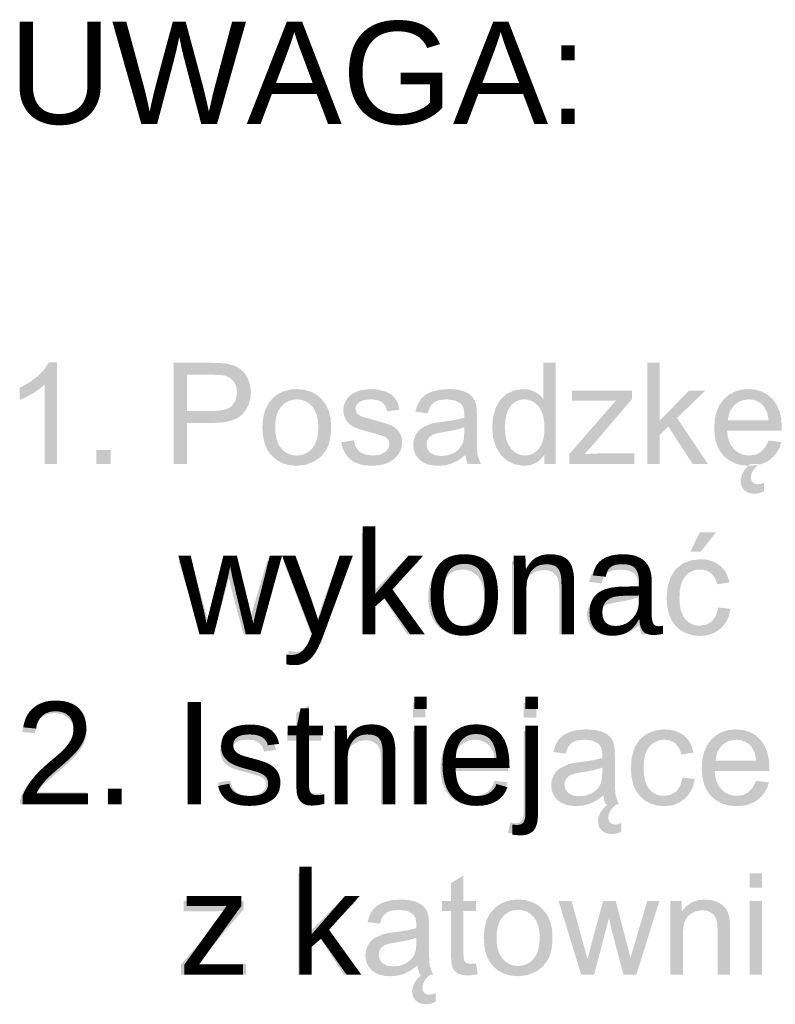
# Model space of a CAD drawing. Header units: millimetres. Extents: x 116 to 15750, y -6945 to 9999.
# Tile 35 of 150: x 5352 to 5526, y -3354 to -3127. Entities that reach past the tile are written whole.
import ezdxf

# ---------------------------------------------------------------- set-up
doc = ezdxf.new("R2010")
doc.units = ezdxf.units.MM
doc.layers.get('0').update_dxf_attribs({"color": 252})
doc.styles.get("Standard").update_dxf_attribs({"font": 'simplex.shx'})

msp = doc.modelspace()

# ---------------------------------------------------------------- hatches: boundary and pattern name
h = msp.add_hatch(color=7)
h.dxf.hatch_style = 2
h.paths.add_polyline_path([(5360.83, -3229.79), (5357.96, -3229.79), (5357.96, -3211.52), (5356.76, -3212.51), (5355.24, -3213.5), (5353.65, -3214.36), (5352.23, -3214.98), (5352.23, -3212.2), (5354.48, -3210.96), (5356.43, -3209.47), (5357.97, -3207.88), (5358.98, -3206.34), (5360.83, -3206.34)])
h = msp.add_hatch(color=7)
h.paths.add_polyline_path([(5387.72, -3229.79), (5387.72, -3206.44), (5396.53, -3206.44), (5398.58, -3206.5), (5400.08, -3206.66), (5401.66, -3207.08), (5402.96, -3207.76), (5404.01, -3208.72), (5404.83, -3210.01), (5405.37, -3211.53), (5405.55, -3213.2), (5405.43, -3214.63), (5405.07, -3215.95), (5404.48, -3217.15), (5403.65, -3218.24), (5402.51, -3219.14), (5400.99, -3219.78), (5399.09, -3220.17), (5396.8, -3220.3), (5390.81, -3220.3), (5390.81, -3229.79)])
h.paths.add_polyline_path([(5390.81, -3217.54), (5396.85, -3217.54), (5398.24, -3217.47), (5399.41, -3217.26), (5400.37, -3216.92), (5401.1, -3216.43), (5402.05, -3215.09), (5402.36, -3213.29), (5402.18, -3211.93), (5401.62, -3210.78), (5400.76, -3209.92), (5399.67, -3209.4), (5398.56, -3209.25), (5396.78, -3209.2), (5390.81, -3209.2)])
h = msp.add_hatch(color=7)
h.paths.add_polyline_path([(5473.2, -3229.79), (5473.2, -3227.66), (5472.3, -3228.76), (5471.21, -3229.55), (5469.94, -3230.02), (5468.47, -3230.17), (5466.53, -3229.89), (5464.75, -3229.06), (5463.25, -3227.73), (5462.12, -3225.95), (5461.42, -3223.8), (5461.19, -3221.35), (5461.4, -3218.94), (5462.04, -3216.76), (5463.09, -3214.93), (5464.57, -3213.59), (5466.35, -3212.77), (5468.34, -3212.49), (5469.79, -3212.66), (5471.07, -3213.14), (5472.15, -3213.88), (5473.01, -3214.82), (5473.01, -3206.44), (5475.86, -3206.44), (5475.86, -3229.79)])
h.paths.add_polyline_path([(5464.14, -3221.35), (5464.22, -3222.87), (5464.48, -3224.19), (5464.91, -3225.3), (5465.5, -3226.21), (5466.22, -3226.91), (5467, -3227.42), (5467.84, -3227.72), (5468.74, -3227.82), (5469.65, -3227.72), (5470.48, -3227.43), (5471.24, -3226.95), (5471.94, -3226.28), (5472.51, -3225.41), (5472.92, -3224.34), (5473.17, -3223.07), (5473.25, -3221.59), (5473.17, -3219.97), (5472.92, -3218.58), (5472.5, -3217.42), (5471.91, -3216.49), (5471.2, -3215.78), (5470.42, -3215.27), (5469.55, -3214.97), (5468.61, -3214.86), (5467.7, -3214.96), (5466.86, -3215.26), (5466.1, -3215.74), (5465.42, -3216.43), (5464.86, -3217.32), (5464.46, -3218.44), (5464.22, -3219.78)])
h = msp.add_hatch(color=7)
h.dxf.hatch_style = 2
h.paths.add_polyline_path([(5496.94, -3229.79), (5496.94, -3206.44), (5499.8, -3206.44), (5499.8, -3219.76), (5506.59, -3212.88), (5510.3, -3212.88), (5503.83, -3219.15), (5510.95, -3229.79), (5507.42, -3229.79), (5501.83, -3221.14), (5499.8, -3223.09), (5499.8, -3229.79)])
h = msp.add_hatch(color=7)
h.paths.add_polyline_path([(5408.2, -3221.33), (5408.36, -3219.14), (5408.85, -3217.25), (5409.67, -3215.66), (5410.82, -3214.37), (5411.96, -3213.55), (5413.23, -3212.96), (5414.63, -3212.61), (5416.14, -3212.49), (5417.8, -3212.64), (5419.3, -3213.07), (5420.65, -3213.78), (5421.83, -3214.78), (5422.81, -3216.03), (5423.5, -3217.5), (5423.91, -3219.19), (5424.05, -3221.09), (5423.99, -3222.64), (5423.81, -3224.01), (5423.5, -3225.21), (5423.07, -3226.24), (5421.87, -3227.9), (5420.22, -3229.14), (5418.26, -3229.92), (5416.14, -3230.17), (5414.44, -3230.03), (5412.92, -3229.61), (5411.57, -3228.9), (5410.39, -3227.9), (5409.43, -3226.64), (5408.75, -3225.12), (5408.34, -3223.35)])
h.paths.add_polyline_path([(5411.15, -3221.33), (5411.23, -3222.86), (5411.5, -3224.18), (5411.94, -3225.29), (5412.56, -3226.2), (5413.32, -3226.91), (5414.17, -3227.41), (5415.11, -3227.72), (5416.14, -3227.82), (5417.16, -3227.72), (5418.09, -3227.41), (5418.93, -3226.9), (5419.69, -3226.19), (5420.31, -3225.27), (5420.75, -3224.14), (5421.02, -3222.8), (5421.11, -3221.24), (5421.02, -3219.77), (5420.75, -3218.48), (5420.3, -3217.39), (5419.68, -3216.48), (5418.92, -3215.78), (5418.08, -3215.27), (5417.15, -3214.97), (5416.14, -3214.86), (5415.11, -3214.97), (5414.17, -3215.27), (5413.32, -3215.77), (5412.56, -3216.48), (5411.94, -3217.39), (5411.5, -3218.5), (5411.23, -3219.81)])
h = msp.add_hatch(color=7)
h.dxf.hatch_style = 2
h.paths.add_polyline_path([(5426.39, -3224.75), (5429.22, -3224.3), (5429.67, -3225.8), (5430.55, -3226.91), (5431.86, -3227.59), (5433.6, -3227.82), (5435.32, -3227.62), (5436.53, -3227.02), (5437.25, -3226.14), (5437.49, -3225.13), (5437.28, -3224.26), (5436.65, -3223.6), (5436.24, -3223.4), (5435.62, -3223.17), (5434.77, -3222.91), (5433.71, -3222.62), (5432.26, -3222.24), (5431.04, -3221.88), (5430.07, -3221.55), (5429.34, -3221.25), (5428.27, -3220.56), (5427.49, -3219.64), (5427.02, -3218.56), (5426.86, -3217.37), (5426.99, -3216.28), (5427.38, -3215.27), (5427.99, -3214.39), (5428.8, -3213.67), (5429.58, -3213.22), (5430.62, -3212.84), (5433.09, -3212.49), (5434.96, -3212.64), (5436.59, -3213.07), (5437.9, -3213.74), (5438.81, -3214.62), (5439.42, -3215.77), (5439.8, -3217.24), (5437, -3217.62), (5436.62, -3216.46), (5435.89, -3215.59), (5434.78, -3215.04), (5433.3, -3214.85), (5431.61, -3215.02), (5430.48, -3215.51), (5429.85, -3216.22), (5429.64, -3217.03), (5429.99, -3218.04), (5430.43, -3218.46), (5431.09, -3218.8), (5431.41, -3218.91), (5431.93, -3219.07), (5432.67, -3219.28), (5433.62, -3219.54), (5435.02, -3219.93), (5436.2, -3220.28), (5437.15, -3220.59), (5437.87, -3220.86), (5438.94, -3221.5), (5439.75, -3222.37), (5440.27, -3223.48), (5440.44, -3224.82), (5440.23, -3226.22), (5439.6, -3227.53), (5438.58, -3228.65), (5437.19, -3229.49), (5435.51, -3230), (5433.62, -3230.17), (5432.07, -3230.09), (5430.72, -3229.83), (5429.56, -3229.41), (5428.59, -3228.81), (5427.81, -3228.04), (5427.18, -3227.11), (5426.7, -3226.01)])
h = msp.add_hatch(color=7)
h.paths.add_polyline_path([(5455, -3227.7), (5453.44, -3228.86), (5451.93, -3229.62), (5450.4, -3230.04), (5448.77, -3230.17), (5447.46, -3230.09), (5446.3, -3229.83), (5445.31, -3229.41), (5444.48, -3228.81), (5443.83, -3228.09), (5443.36, -3227.26), (5443.08, -3226.35), (5442.99, -3225.33), (5443.13, -3224.15), (5443.55, -3223.07), (5444.2, -3222.14), (5445.03, -3221.41), (5447.1, -3220.47), (5448.16, -3220.26), (5449.65, -3220.05), (5451.27, -3219.83), (5452.66, -3219.59), (5453.83, -3219.33), (5454.76, -3219.05), (5454.77, -3218.58), (5454.78, -3218.31), (5454.57, -3216.82), (5453.97, -3215.84), (5452.6, -3215.11), (5450.7, -3214.86), (5448.94, -3215.04), (5447.71, -3215.58), (5446.87, -3216.56), (5446.29, -3218.09), (5443.49, -3217.7), (5443.99, -3216.08), (5444.74, -3214.8), (5445.81, -3213.82), (5447.27, -3213.09), (5449.06, -3212.65), (5451.12, -3212.49), (5453.08, -3212.62), (5454.63, -3213), (5455.81, -3213.58), (5456.62, -3214.29), (5457.16, -3215.16), (5457.52, -3216.24), (5457.63, -3217.27), (5457.66, -3218.88), (5457.66, -3222.71), (5457.67, -3224.52), (5457.71, -3225.97), (5457.76, -3227.05), (5457.84, -3227.77), (5458.57, -3229.79), (5455.57, -3229.79), (5455.2, -3228.83)])
h.paths.add_polyline_path([(5454.76, -3221.3), (5452.81, -3221.89), (5450.08, -3222.39), (5448.57, -3222.66), (5447.57, -3222.96), (5446.93, -3223.35), (5446.44, -3223.89), (5446.14, -3224.54), (5446.05, -3225.26), (5446.26, -3226.31), (5446.91, -3227.17), (5447.98, -3227.74), (5449.46, -3227.93), (5451.02, -3227.75), (5452.4, -3227.21), (5453.52, -3226.35), (5454.3, -3225.22), (5454.65, -3224.02), (5454.76, -3222.35)])
h = msp.add_hatch(color=7)
h.dxf.hatch_style = 2
h.paths.add_polyline_path([(5478.98, -3229.79), (5478.98, -3227.47), (5489.75, -3215.11), (5488.02, -3215.18), (5486.52, -3215.2), (5479.62, -3215.2), (5479.62, -3212.88), (5493.45, -3212.88), (5493.45, -3214.77), (5484.29, -3225.51), (5482.52, -3227.47), (5486.13, -3227.32), (5493.95, -3227.32), (5493.95, -3229.79)])
h = msp.add_hatch(color=7)
h.paths.add_polyline_path([(5524.92, -3224.34), (5527.89, -3224.71), (5527.46, -3225.94), (5526.89, -3227.02), (5526.16, -3227.95), (5525.29, -3228.74), (5524.27, -3229.37), (5523.13, -3229.82), (5521.85, -3230.09), (5520.45, -3230.17), (5518.69, -3230.03), (5517.12, -3229.6), (5515.75, -3228.89), (5514.56, -3227.89), (5513.61, -3226.63), (5512.93, -3225.14), (5512.52, -3223.43), (5512.39, -3221.48), (5512.52, -3219.47), (5512.94, -3217.69), (5513.62, -3216.15), (5514.58, -3214.85), (5515.77, -3213.82), (5517.11, -3213.09), (5518.62, -3212.64), (5520.29, -3212.49), (5521.91, -3212.64), (5523.37, -3213.07), (5524.68, -3213.79), (5525.83, -3214.8), (5526.77, -3216.08), (5527.45, -3217.58), (5527.85, -3219.33), (5527.98, -3221.3), (5527.97, -3222.07), (5515.35, -3222.07), (5515.51, -3223.38), (5515.83, -3224.53), (5516.3, -3225.52), (5516.93, -3226.34), (5517.68, -3226.98), (5518.52, -3227.45), (5519.45, -3227.72), (5520.47, -3227.82), (5521.93, -3227.61), (5523.16, -3226.99), (5524.16, -3225.92)])
h.paths.add_polyline_path([(5515.51, -3219.71), (5524.96, -3219.71), (5524.59, -3217.84), (5523.88, -3216.51), (5523.14, -3215.78), (5522.3, -3215.27), (5521.36, -3214.96), (5520.32, -3214.85), (5518.5, -3215.18), (5517, -3216.18), (5515.95, -3217.72)])
h.paths.add_polyline_path([(5522.78, -3229.79), (5521.98, -3230.42), (5521.37, -3231.17), (5521, -3232), (5520.87, -3232.84), (5520.96, -3233.45), (5521.24, -3233.97), (5521.72, -3234.32), (5522.44, -3234.43), (5523.18, -3234.33), (5523.88, -3234.05), (5523.88, -3236.08), (5522.76, -3236.5), (5521.72, -3236.65), (5520.3, -3236.41), (5519.28, -3235.77), (5518.68, -3234.84), (5518.48, -3233.72), (5518.63, -3232.69), (5519.05, -3231.66), (5519.75, -3230.68), (5520.68, -3229.79)])
h = msp.add_hatch(color=7)
h.dxf.hatch_style = 2
h.paths.add_polyline_path([(5369.9, -3229.79), (5369.9, -3226.53), (5373.17, -3226.53), (5373.17, -3229.79)])
h = msp.add_hatch(color=7)
h.dxf.hatch_style = 2
h.paths.add_polyline_path([(5431.1, -3269.01), (5431.1, -3245.65), (5433.96, -3245.65), (5433.96, -3258.97), (5440.75, -3252.09), (5444.46, -3252.09), (5437.99, -3258.36), (5445.11, -3269.01), (5441.58, -3269.01), (5435.99, -3260.36), (5433.96, -3262.3), (5433.96, -3269.01)])
h = msp.add_hatch(color=7)
h.paths.add_polyline_path([(5513.34, -3262.81), (5516.16, -3263.17), (5515.84, -3264.56), (5515.34, -3265.78), (5514.66, -3266.84), (5513.8, -3267.74), (5512.79, -3268.46), (5511.68, -3268.97), (5510.45, -3269.28), (5509.12, -3269.39), (5507.47, -3269.24), (5505.99, -3268.82), (5504.67, -3268.11), (5503.53, -3267.12), (5502.61, -3265.86), (5501.95, -3264.36), (5501.56, -3262.61), (5501.43, -3260.61), (5501.66, -3258.04), (5502.34, -3255.82), (5503.48, -3254.02), (5505.1, -3252.74), (5507.03, -3251.97), (5509.14, -3251.71), (5510.45, -3251.79), (5511.64, -3252.06), (5512.7, -3252.49), (5513.64, -3253.1), (5514.44, -3253.87), (5515.08, -3254.79), (5515.56, -3255.85), (5515.89, -3257.06), (5513.1, -3257.49), (5512.55, -3256), (5511.69, -3254.93), (5510.58, -3254.28), (5509.25, -3254.07), (5508.22, -3254.16), (5507.28, -3254.45), (5506.45, -3254.94), (5505.73, -3255.62), (5505.13, -3256.51), (5504.71, -3257.62), (5504.46, -3258.96), (5504.38, -3260.53), (5504.46, -3262.12), (5504.7, -3263.48), (5505.11, -3264.6), (5505.68, -3265.49), (5506.38, -3266.16), (5507.18, -3266.64), (5508.09, -3266.93), (5509.09, -3267.03), (5510.64, -3266.77), (5511.91, -3266), (5512.83, -3264.68)])
h.paths.add_polyline_path([(5506.91, -3249.99), (5509.04, -3245.52), (5512.79, -3245.52), (5509.29, -3249.99)])
h = msp.add_hatch(color=7)
h.dxf.hatch_style = 2
h.paths.add_polyline_path([(5394.05, -3269.01), (5388.88, -3252.09), (5391.84, -3252.09), (5394.53, -3261.85), (5395.54, -3265.49), (5395.61, -3265.17), (5395.79, -3264.48), (5396.05, -3263.42), (5396.41, -3262), (5399.11, -3252.09), (5402.05, -3252.09), (5404.58, -3261.9), (5405.43, -3265.13), (5406.4, -3261.87), (5409.3, -3252.09), (5412.09, -3252.09), (5406.8, -3269.01), (5403.82, -3269.01), (5401.13, -3258.87), (5400.47, -3255.99), (5397.05, -3269.01)])
h = msp.add_hatch(color=7)
h.dxf.hatch_style = 2
h.paths.add_polyline_path([(5414.52, -3275.52), (5414.2, -3272.83), (5415.85, -3273.08), (5416.71, -3273), (5417.37, -3272.76), (5418.32, -3271.87), (5418.67, -3271.12), (5419.19, -3269.74), (5419.45, -3269.04), (5413.03, -3252.09), (5416.12, -3252.09), (5419.64, -3261.89), (5420.86, -3265.8), (5422.04, -3261.95), (5425.66, -3252.09), (5428.53, -3252.09), (5422.09, -3269.29), (5421.6, -3270.58), (5421.17, -3271.65), (5420.8, -3272.5), (5420.48, -3273.13), (5419.66, -3274.36), (5418.73, -3275.21), (5417.65, -3275.71), (5416.37, -3275.87)])
h = msp.add_hatch(color=7)
h.paths.add_polyline_path([(5446.43, -3260.55), (5446.6, -3258.35), (5447.09, -3256.46), (5447.9, -3254.87), (5449.05, -3253.58), (5450.2, -3252.76), (5451.47, -3252.18), (5452.86, -3251.82), (5454.37, -3251.71), (5456.03, -3251.85), (5457.54, -3252.28), (5458.88, -3252.99), (5460.07, -3253.99), (5461.04, -3255.24), (5461.73, -3256.71), (5462.15, -3258.4), (5462.29, -3260.31), (5462.23, -3261.85), (5462.04, -3263.23), (5461.74, -3264.42), (5461.31, -3265.45), (5460.1, -3267.11), (5458.46, -3268.36), (5456.5, -3269.13), (5454.37, -3269.39), (5452.68, -3269.24), (5451.15, -3268.82), (5449.8, -3268.11), (5448.63, -3267.11), (5447.67, -3265.85), (5446.98, -3264.33), (5446.57, -3262.56)])
h.paths.add_polyline_path([(5449.38, -3260.55), (5449.47, -3262.07), (5449.73, -3263.39), (5450.18, -3264.51), (5450.8, -3265.41), (5451.55, -3266.12), (5452.4, -3266.62), (5453.34, -3266.93), (5454.37, -3267.03), (5455.39, -3266.93), (5456.33, -3266.62), (5457.17, -3266.12), (5457.92, -3265.4), (5458.54, -3264.49), (5458.99, -3263.35), (5459.25, -3262.01), (5459.34, -3260.45), (5459.25, -3258.98), (5458.98, -3257.7), (5458.54, -3256.6), (5457.91, -3255.7), (5457.16, -3254.99), (5456.32, -3254.48), (5455.39, -3254.18), (5454.37, -3254.08), (5453.34, -3254.18), (5452.4, -3254.48), (5451.55, -3254.98), (5450.8, -3255.69), (5450.18, -3256.6), (5449.73, -3257.71), (5449.47, -3259.03)])
h = msp.add_hatch(color=7)
h.dxf.hatch_style = 2
h.paths.add_polyline_path([(5465.77, -3269.01), (5465.77, -3252.09), (5468.35, -3252.09), (5468.35, -3254.49), (5469.39, -3253.27), (5470.63, -3252.4), (5472.08, -3251.88), (5473.74, -3251.71), (5475.2, -3251.84), (5476.55, -3252.26), (5477.67, -3252.89), (5478.46, -3253.7), (5479.01, -3254.67), (5479.36, -3255.81), (5479.48, -3256.91), (5479.52, -3258.6), (5479.52, -3269.01), (5476.65, -3269.01), (5476.65, -3258.71), (5476.57, -3257.19), (5476.31, -3256.09), (5475.85, -3255.32), (5475.13, -3254.71), (5474.2, -3254.32), (5473.13, -3254.19), (5471.42, -3254.48), (5469.97, -3255.35), (5469.39, -3256.06), (5468.97, -3257.04), (5468.72, -3258.27), (5468.64, -3259.77), (5468.64, -3269.01)])
h = msp.add_hatch(color=7)
h.paths.add_polyline_path([(5495.08, -3266.92), (5493.51, -3268.08), (5492.01, -3268.83), (5490.48, -3269.25), (5488.85, -3269.39), (5487.53, -3269.3), (5486.38, -3269.05), (5485.39, -3268.62), (5484.56, -3268.03), (5483.9, -3267.3), (5483.44, -3266.47), (5483.16, -3265.56), (5483.06, -3264.55), (5483.2, -3263.36), (5483.63, -3262.28), (5484.28, -3261.35), (5485.11, -3260.63), (5487.17, -3259.68), (5488.23, -3259.47), (5489.72, -3259.26), (5491.34, -3259.04), (5492.74, -3258.8), (5493.9, -3258.55), (5494.84, -3258.27), (5494.85, -3257.79), (5494.85, -3257.52), (5494.65, -3256.03), (5494.04, -3255.05), (5492.68, -3254.32), (5490.78, -3254.08), (5489.02, -3254.26), (5487.79, -3254.79), (5486.95, -3255.77), (5486.36, -3257.3), (5483.56, -3256.92), (5484.06, -3255.29), (5484.82, -3254.01), (5485.89, -3253.03), (5487.35, -3252.31), (5489.14, -3251.86), (5491.19, -3251.71), (5493.15, -3251.84), (5494.71, -3252.22), (5495.88, -3252.79), (5496.7, -3253.5), (5497.24, -3254.37), (5497.59, -3255.45), (5497.7, -3256.48), (5497.74, -3258.09), (5497.74, -3261.92), (5497.75, -3263.74), (5497.78, -3265.18), (5497.84, -3266.26), (5497.92, -3266.98), (5498.65, -3269.01), (5495.65, -3269.01), (5495.28, -3268.04)])
h.paths.add_polyline_path([(5494.84, -3260.51), (5492.88, -3261.1), (5490.15, -3261.6), (5488.64, -3261.87), (5487.65, -3262.17), (5487, -3262.57), (5486.52, -3263.11), (5486.22, -3263.75), (5486.12, -3264.47), (5486.34, -3265.52), (5486.99, -3266.38), (5488.06, -3266.95), (5489.53, -3267.14), (5491.1, -3266.96), (5492.48, -3266.42), (5493.6, -3265.56), (5494.38, -3264.43), (5494.72, -3263.23), (5494.84, -3261.57)])
h = msp.add_hatch(color=7)
h.dxf.hatch_style = 2
h.paths.add_polyline_path([(5367.71, -3305.46), (5367.71, -3308.22), (5352.27, -3308.22), (5352.34, -3307.2), (5352.61, -3306.23), (5353.37, -3304.66), (5354.5, -3303.12), (5356.08, -3301.47), (5358.25, -3299.58), (5359.99, -3298.1), (5361.43, -3296.79), (5362.57, -3295.63), (5363.39, -3294.64), (5364.39, -3292.86), (5364.73, -3291.19), (5364.42, -3289.62), (5363.51, -3288.31), (5362.11, -3287.44), (5360.33, -3287.14), (5358.47, -3287.45), (5357.02, -3288.39), (5356.08, -3289.87), (5355.76, -3291.83), (5352.81, -3291.52), (5353.07, -3289.97), (5353.53, -3288.62), (5354.21, -3287.46), (5355.09, -3286.5), (5356.16, -3285.74), (5357.4, -3285.2), (5358.82, -3284.88), (5360.4, -3284.77), (5361.99, -3284.88), (5363.41, -3285.23), (5364.65, -3285.82), (5365.72, -3286.63), (5366.57, -3287.62), (5367.19, -3288.72), (5367.55, -3289.93), (5367.68, -3291.25), (5367.53, -3292.64), (5367.1, -3294.01), (5366.34, -3295.4), (5365.2, -3296.86), (5364.43, -3297.68), (5363.43, -3298.64), (5362.22, -3299.73), (5360.78, -3300.97), (5359.6, -3301.97), (5358.66, -3302.79), (5357.95, -3303.44), (5357.46, -3303.91), (5356.25, -3305.46)])
h = msp.add_hatch(color=7)
h.dxf.hatch_style = 2
h.paths.add_polyline_path([(5390.86, -3308.22), (5390.86, -3284.86), (5393.95, -3284.86), (5393.95, -3308.22)])
h = msp.add_hatch(color=7)
h.dxf.hatch_style = 2
h.paths.add_polyline_path([(5421.79, -3305.65), (5422.2, -3308.18), (5420.04, -3308.44), (5418.65, -3308.32), (5417.61, -3307.95), (5416.88, -3307.38), (5416.4, -3306.65), (5416.25, -3306.14), (5416.14, -3305.4), (5416.08, -3304.44), (5416.05, -3303.27), (5416.05, -3293.53), (5413.95, -3293.53), (5413.95, -3291.3), (5416.05, -3291.3), (5416.05, -3287.11), (5418.91, -3285.39), (5418.91, -3291.3), (5421.79, -3291.3), (5421.79, -3293.53), (5418.91, -3293.53), (5418.91, -3303.42), (5418.94, -3304.43), (5419.06, -3305), (5419.55, -3305.56), (5420.53, -3305.76)])
h = msp.add_hatch(color=7)
h.paths.add_polyline_path([(5442.94, -3288.16), (5442.94, -3284.86), (5445.81, -3284.86), (5445.81, -3288.16)])
h.paths.add_polyline_path([(5442.94, -3308.22), (5442.94, -3291.3), (5445.81, -3291.3), (5445.81, -3308.22)])
h = msp.add_hatch(color=7)
h.paths.add_polyline_path([(5468.47, -3288.19), (5468.47, -3284.86), (5471.34, -3284.86), (5471.34, -3288.19)])
h.paths.add_polyline_path([(5464.84, -3314.78), (5465.38, -3312.35), (5466.15, -3312.51), (5466.73, -3312.56), (5467.5, -3312.42), (5468.04, -3311.98), (5468.23, -3311.58), (5468.36, -3310.97), (5468.44, -3310.13), (5468.47, -3309.08), (5468.47, -3291.3), (5471.34, -3291.3), (5471.34, -3309.14), (5471.29, -3310.58), (5471.13, -3311.79), (5470.88, -3312.76), (5470.52, -3313.49), (5469.92, -3314.19), (5469.15, -3314.69), (5468.2, -3314.99), (5467.08, -3315.09)])
h = msp.add_hatch(color=7)
h.dxf.hatch_style = 2
h.paths.add_polyline_path([(5397.95, -3303.17), (5400.79, -3302.72), (5401.24, -3304.23), (5402.12, -3305.33), (5403.43, -3306.01), (5405.17, -3306.24), (5406.89, -3306.04), (5408.1, -3305.44), (5408.82, -3304.56), (5409.06, -3303.55), (5408.85, -3302.68), (5408.22, -3302.02), (5407.81, -3301.82), (5407.18, -3301.59), (5406.34, -3301.33), (5405.28, -3301.05), (5403.82, -3300.66), (5402.61, -3300.31), (5401.64, -3299.98), (5400.91, -3299.67), (5399.83, -3298.98), (5399.06, -3298.07), (5398.59, -3296.98), (5398.43, -3295.79), (5398.56, -3294.7), (5398.94, -3293.7), (5399.56, -3292.82), (5400.36, -3292.09), (5401.15, -3291.64), (5402.18, -3291.26), (5404.66, -3290.92), (5406.53, -3291.06), (5408.15, -3291.49), (5409.46, -3292.16), (5410.38, -3293.04), (5410.98, -3294.19), (5411.37, -3295.66), (5408.56, -3296.04), (5408.19, -3294.88), (5407.45, -3294.01), (5406.35, -3293.46), (5404.87, -3293.28), (5403.17, -3293.44), (5402.05, -3293.93), (5401.41, -3294.64), (5401.2, -3295.46), (5401.55, -3296.46), (5402, -3296.88), (5402.65, -3297.23), (5402.97, -3297.33), (5403.5, -3297.49), (5404.24, -3297.7), (5405.19, -3297.96), (5406.59, -3298.35), (5407.77, -3298.7), (5408.71, -3299.01), (5409.43, -3299.29), (5410.5, -3299.92), (5411.32, -3300.79), (5411.83, -3301.9), (5412, -3303.25), (5411.79, -3304.64), (5411.17, -3305.95), (5410.15, -3307.07), (5408.75, -3307.91), (5407.07, -3308.43), (5405.19, -3308.6), (5403.64, -3308.51), (5402.28, -3308.26), (5401.12, -3307.83), (5400.16, -3307.23), (5399.37, -3306.46), (5398.74, -3305.53), (5398.27, -3304.43)])
h = msp.add_hatch(color=7)
h.dxf.hatch_style = 2
h.paths.add_polyline_path([(5424.66, -3308.22), (5424.66, -3291.3), (5427.24, -3291.3), (5427.24, -3293.7), (5428.28, -3292.49), (5429.52, -3291.62), (5430.97, -3291.09), (5432.63, -3290.92), (5434.09, -3291.06), (5435.44, -3291.47), (5436.56, -3292.1), (5437.35, -3292.91), (5437.9, -3293.88), (5438.25, -3295.02), (5438.37, -3296.13), (5438.41, -3297.81), (5438.41, -3308.22), (5435.54, -3308.22), (5435.54, -3297.93), (5435.46, -3296.4), (5435.2, -3295.3), (5434.74, -3294.53), (5434.02, -3293.92), (5433.09, -3293.53), (5432.02, -3293.4), (5430.31, -3293.69), (5428.86, -3294.57), (5428.28, -3295.28), (5427.86, -3296.25), (5427.61, -3297.48), (5427.53, -3298.98), (5427.53, -3308.22)])
h = msp.add_hatch(color=7)
h.paths.add_polyline_path([(5461.8, -3302.77), (5464.76, -3303.14), (5464.34, -3304.36), (5463.76, -3305.44), (5463.04, -3306.38), (5462.16, -3307.16), (5461.15, -3307.79), (5460, -3308.24), (5458.73, -3308.51), (5457.32, -3308.6), (5455.56, -3308.46), (5453.99, -3308.03), (5452.62, -3307.31), (5451.44, -3306.31), (5450.48, -3305.06), (5449.8, -3303.57), (5449.4, -3301.85), (5449.26, -3299.9), (5449.4, -3297.89), (5449.81, -3296.11), (5450.5, -3294.57), (5451.46, -3293.28), (5452.64, -3292.25), (5453.98, -3291.51), (5455.49, -3291.07), (5457.17, -3290.92), (5458.78, -3291.06), (5460.25, -3291.5), (5461.55, -3292.22), (5462.71, -3293.23), (5463.65, -3294.5), (5464.32, -3296.01), (5464.72, -3297.75), (5464.86, -3299.72), (5464.84, -3300.49), (5452.23, -3300.49), (5452.38, -3301.81), (5452.7, -3302.95), (5453.17, -3303.94), (5453.8, -3304.76), (5454.56, -3305.41), (5455.4, -3305.87), (5456.32, -3306.15), (5457.34, -3306.24), (5458.8, -3306.03), (5460.03, -3305.42), (5461.03, -3304.34)])
h.paths.add_polyline_path([(5452.39, -3298.13), (5461.83, -3298.13), (5461.47, -3296.27), (5460.75, -3294.93), (5460.01, -3294.21), (5459.17, -3293.69), (5458.24, -3293.38), (5457.19, -3293.28), (5455.38, -3293.61), (5453.87, -3294.6), (5452.83, -3296.15)])
h = msp.add_hatch(color=7)
h.paths.add_polyline_path([(5486.82, -3306.13), (5485.25, -3307.29), (5483.75, -3308.04), (5482.22, -3308.46), (5480.59, -3308.6), (5479.28, -3308.51), (5478.12, -3308.26), (5477.13, -3307.83), (5476.3, -3307.24), (5475.65, -3306.51), (5475.18, -3305.69), (5474.9, -3304.77), (5474.8, -3303.76), (5474.94, -3302.57), (5475.37, -3301.49), (5476.02, -3300.56), (5476.85, -3299.84), (5478.92, -3298.9), (5479.97, -3298.68), (5481.46, -3298.47), (5483.09, -3298.25), (5484.48, -3298.02), (5485.64, -3297.76), (5486.58, -3297.48), (5486.59, -3297), (5486.6, -3296.73), (5486.39, -3295.24), (5485.78, -3294.26), (5484.42, -3293.53), (5482.52, -3293.29), (5480.76, -3293.47), (5479.53, -3294), (5478.69, -3294.98), (5478.1, -3296.51), (5475.3, -3296.13), (5475.81, -3294.5), (5476.56, -3293.22), (5477.63, -3292.24), (5479.09, -3291.52), (5480.88, -3291.07), (5482.93, -3290.92), (5484.9, -3291.05), (5486.45, -3291.43), (5487.62, -3292), (5488.44, -3292.71), (5488.98, -3293.59), (5489.34, -3294.66), (5489.44, -3295.69), (5489.48, -3297.3), (5489.48, -3301.13), (5489.49, -3302.95), (5489.52, -3304.4), (5489.58, -3305.48), (5489.66, -3306.19), (5490.39, -3308.22), (5487.39, -3308.22), (5487.02, -3307.25)])
h.paths.add_polyline_path([(5486.58, -3299.72), (5484.63, -3300.32), (5481.9, -3300.81), (5480.38, -3301.08), (5479.39, -3301.38), (5478.74, -3301.78), (5478.26, -3302.32), (5477.96, -3302.97), (5477.86, -3303.68), (5478.08, -3304.73), (5478.73, -3305.59), (5479.8, -3306.16), (5481.27, -3306.35), (5482.84, -3306.17), (5484.22, -3305.63), (5485.34, -3304.77), (5486.12, -3303.65), (5486.46, -3302.44), (5486.58, -3300.78)])
h.paths.add_polyline_path([(5489.88, -3308.22), (5489.07, -3308.84), (5488.47, -3309.6), (5488.09, -3310.42), (5487.97, -3311.26), (5488.06, -3311.88), (5488.33, -3312.39), (5488.82, -3312.74), (5489.53, -3312.86), (5490.28, -3312.75), (5490.98, -3312.47), (5490.98, -3314.51), (5489.86, -3314.93), (5488.81, -3315.07), (5487.39, -3314.83), (5486.38, -3314.19), (5485.77, -3313.26), (5485.58, -3312.14), (5485.72, -3311.11), (5486.15, -3310.09), (5486.84, -3309.11), (5487.78, -3308.22)])
h = msp.add_hatch(color=7)
h.dxf.hatch_style = 2
h.paths.add_polyline_path([(5505.09, -3302.02), (5507.9, -3302.39), (5507.58, -3303.77), (5507.08, -3304.99), (5506.4, -3306.05), (5505.54, -3306.95), (5504.53, -3307.67), (5503.42, -3308.19), (5502.19, -3308.5), (5500.86, -3308.6), (5499.21, -3308.46), (5497.73, -3308.03), (5496.42, -3307.32), (5495.28, -3306.33), (5494.35, -3305.07), (5493.7, -3303.57), (5493.3, -3301.82), (5493.17, -3299.82), (5493.4, -3297.25), (5494.08, -3295.03), (5495.22, -3293.23), (5496.84, -3291.95), (5498.78, -3291.18), (5500.88, -3290.92), (5502.19, -3291.01), (5503.38, -3291.27), (5504.45, -3291.7), (5505.38, -3292.31), (5506.18, -3293.08), (5506.82, -3294), (5507.31, -3295.06), (5507.63, -3296.27), (5504.85, -3296.7), (5504.29, -3295.21), (5503.43, -3294.14), (5502.32, -3293.49), (5500.99, -3293.28), (5499.96, -3293.37), (5499.03, -3293.67), (5498.2, -3294.15), (5497.47, -3294.83), (5496.88, -3295.72), (5496.45, -3296.83), (5496.2, -3298.17), (5496.12, -3299.74), (5496.2, -3301.33), (5496.44, -3302.69), (5496.85, -3303.81), (5497.42, -3304.7), (5498.12, -3305.37), (5498.93, -3305.86), (5499.83, -3306.14), (5500.83, -3306.24), (5502.38, -3305.98), (5503.65, -3305.21), (5504.57, -3303.89)])
h = msp.add_hatch(color=7)
h.paths.add_polyline_path([(5522.05, -3302.77), (5525.01, -3303.14), (5524.59, -3304.36), (5524.01, -3305.44), (5523.29, -3306.38), (5522.41, -3307.16), (5521.4, -3307.79), (5520.25, -3308.24), (5518.98, -3308.51), (5517.57, -3308.6), (5515.81, -3308.46), (5514.25, -3308.03), (5512.87, -3307.31), (5511.69, -3306.31), (5510.73, -3305.06), (5510.06, -3303.57), (5509.65, -3301.85), (5509.51, -3299.9), (5509.65, -3297.89), (5510.06, -3296.11), (5510.75, -3294.57), (5511.71, -3293.28), (5512.89, -3292.25), (5514.24, -3291.51), (5515.74, -3291.07), (5517.42, -3290.92), (5519.04, -3291.06), (5520.5, -3291.5), (5521.81, -3292.22), (5522.96, -3293.23), (5523.9, -3294.5), (5524.57, -3296.01), (5524.97, -3297.75), (5525.11, -3299.72), (5525.09, -3300.49), (5512.48, -3300.49), (5512.63, -3301.81), (5512.95, -3302.95), (5513.42, -3303.94), (5514.06, -3304.76), (5514.81, -3305.41), (5515.65, -3305.87), (5516.58, -3306.15), (5517.59, -3306.24), (5519.05, -3306.03), (5520.29, -3305.42), (5521.28, -3304.34)])
h.paths.add_polyline_path([(5512.64, -3298.13), (5522.08, -3298.13), (5521.72, -3296.27), (5521, -3294.93), (5520.26, -3294.21), (5519.43, -3293.69), (5518.49, -3293.38), (5517.45, -3293.28), (5515.63, -3293.61), (5514.12, -3294.6), (5513.08, -3296.15)])
h = msp.add_hatch(color=7)
h.dxf.hatch_style = 2
h.paths.add_polyline_path([(5372.51, -3308.22), (5372.51, -3304.95), (5375.78, -3304.95), (5375.78, -3308.22)])
h = msp.add_hatch(color=7)
h.dxf.hatch_style = 2
h.paths.add_polyline_path([(5416.51, -3347.43), (5416.51, -3324.07), (5419.38, -3324.07), (5419.38, -3337.39), (5426.16, -3330.51), (5429.88, -3330.51), (5423.4, -3336.79), (5430.53, -3347.43), (5426.99, -3347.43), (5421.4, -3338.78), (5419.38, -3340.72), (5419.38, -3347.43)])
h = msp.add_hatch(color=7)
h.paths.add_polyline_path([(5520.59, -3327.37), (5520.59, -3324.07), (5523.45, -3324.07), (5523.45, -3327.37)])
h.paths.add_polyline_path([(5520.59, -3347.43), (5520.59, -3330.51), (5523.45, -3330.51), (5523.45, -3347.43)])
h = msp.add_hatch(color=7)
h.dxf.hatch_style = 2
h.paths.add_polyline_path([(5457.45, -3344.86), (5457.86, -3347.4), (5455.69, -3347.65), (5454.3, -3347.53), (5453.27, -3347.16), (5452.54, -3346.59), (5452.06, -3345.86), (5451.9, -3345.35), (5451.8, -3344.61), (5451.73, -3343.66), (5451.71, -3342.48), (5451.71, -3332.74), (5449.6, -3332.74), (5449.6, -3330.51), (5451.71, -3330.51), (5451.71, -3326.32), (5454.56, -3324.6), (5454.56, -3330.51), (5457.45, -3330.51), (5457.45, -3332.74), (5454.56, -3332.74), (5454.56, -3342.63), (5454.6, -3343.64), (5454.71, -3344.21), (5455.21, -3344.77), (5456.19, -3344.98)])
h = msp.add_hatch(color=7)
h.dxf.hatch_style = 2
h.paths.add_polyline_path([(5389.42, -3347.43), (5389.42, -3345.1), (5400.19, -3332.74), (5398.46, -3332.81), (5396.96, -3332.84), (5390.06, -3332.84), (5390.06, -3330.51), (5403.88, -3330.51), (5403.88, -3332.4), (5394.73, -3343.14), (5392.96, -3345.1), (5396.57, -3344.96), (5404.39, -3344.96), (5404.39, -3347.43)])
h = msp.add_hatch(color=7)
h.paths.add_polyline_path([(5443.96, -3345.34), (5442.39, -3346.5), (5440.89, -3347.26), (5439.36, -3347.67), (5437.73, -3347.81), (5436.42, -3347.73), (5435.26, -3347.47), (5434.27, -3347.04), (5433.44, -3346.45), (5432.78, -3345.72), (5432.32, -3344.9), (5432.04, -3343.98), (5431.94, -3342.97), (5432.08, -3341.78), (5432.51, -3340.7), (5433.16, -3339.77), (5433.99, -3339.05), (5436.06, -3338.11), (5437.11, -3337.89), (5438.6, -3337.68), (5440.23, -3337.47), (5441.62, -3337.23), (5442.78, -3336.97), (5443.72, -3336.69), (5443.73, -3336.21), (5443.74, -3335.95), (5443.53, -3334.45), (5442.92, -3333.47), (5441.56, -3332.74), (5439.66, -3332.5), (5437.9, -3332.68), (5436.67, -3333.21), (5435.83, -3334.19), (5435.24, -3335.72), (5432.44, -3335.34), (5432.95, -3333.71), (5433.7, -3332.43), (5434.77, -3331.45), (5436.23, -3330.73), (5438.02, -3330.28), (5440.07, -3330.13), (5442.03, -3330.26), (5443.59, -3330.64), (5444.76, -3331.22), (5445.58, -3331.92), (5446.12, -3332.8), (5446.48, -3333.87), (5446.58, -3334.9), (5446.62, -3336.52), (5446.62, -3340.34), (5446.63, -3342.16), (5446.66, -3343.61), (5446.72, -3344.69), (5446.8, -3345.4), (5447.53, -3347.43), (5444.53, -3347.43), (5444.16, -3346.46)])
h.paths.add_polyline_path([(5443.72, -3338.94), (5441.77, -3339.53), (5439.04, -3340.02), (5437.52, -3340.29), (5436.53, -3340.59), (5435.88, -3340.99), (5435.4, -3341.53), (5435.1, -3342.18), (5435, -3342.89), (5435.22, -3343.94), (5435.87, -3344.8), (5436.94, -3345.37), (5438.41, -3345.56), (5439.98, -3345.38), (5441.36, -3344.84), (5442.48, -3343.98), (5443.26, -3342.86), (5443.6, -3341.66), (5443.72, -3339.99)])
h.paths.add_polyline_path([(5447.02, -3347.43), (5446.21, -3348.05), (5445.61, -3348.81), (5445.23, -3349.63), (5445.11, -3350.47), (5445.2, -3351.09), (5445.47, -3351.6), (5445.96, -3351.95), (5446.67, -3352.07), (5447.42, -3351.96), (5448.12, -3351.68), (5448.12, -3353.72), (5447, -3354.14), (5445.95, -3354.28), (5444.53, -3354.05), (5443.52, -3353.41), (5442.91, -3352.48), (5442.72, -3351.35), (5442.86, -3350.33), (5443.29, -3349.3), (5443.98, -3348.32), (5444.92, -3347.43)])
h = msp.add_hatch(color=7)
h.paths.add_polyline_path([(5459.25, -3338.97), (5459.41, -3336.77), (5459.9, -3334.88), (5460.72, -3333.29), (5461.86, -3332.01), (5463.01, -3331.19), (5464.28, -3330.6), (5465.67, -3330.25), (5467.19, -3330.13), (5468.85, -3330.27), (5470.35, -3330.7), (5471.69, -3331.42), (5472.88, -3332.42), (5473.85, -3333.67), (5474.55, -3335.14), (5474.96, -3336.83), (5475.1, -3338.73), (5475.04, -3340.28), (5474.85, -3341.65), (5474.55, -3342.85), (5474.12, -3343.87), (5472.92, -3345.54), (5471.27, -3346.78), (5469.31, -3347.55), (5467.19, -3347.81), (5465.49, -3347.67), (5463.97, -3347.24), (5462.62, -3346.53), (5461.44, -3345.54), (5460.48, -3344.27), (5459.79, -3342.76), (5459.38, -3340.99)])
h.paths.add_polyline_path([(5462.19, -3338.97), (5462.28, -3340.49), (5462.55, -3341.81), (5462.99, -3342.93), (5463.61, -3343.84), (5464.37, -3344.54), (5465.22, -3345.05), (5466.15, -3345.35), (5467.19, -3345.45), (5468.21, -3345.35), (5469.14, -3345.05), (5469.98, -3344.54), (5470.74, -3343.83), (5471.36, -3342.91), (5471.8, -3341.78), (5472.06, -3340.43), (5472.15, -3338.88), (5472.06, -3337.4), (5471.8, -3336.12), (5471.35, -3335.02), (5470.73, -3334.12), (5469.97, -3333.41), (5469.13, -3332.91), (5468.2, -3332.6), (5467.19, -3332.5), (5466.15, -3332.6), (5465.22, -3332.9), (5464.37, -3333.41), (5463.61, -3334.11), (5462.99, -3335.02), (5462.55, -3336.13), (5462.28, -3337.45)])
h = msp.add_hatch(color=7)
h.dxf.hatch_style = 2
h.paths.add_polyline_path([(5481.7, -3347.43), (5476.53, -3330.51), (5479.49, -3330.51), (5482.19, -3340.28), (5483.19, -3343.91), (5483.26, -3343.59), (5483.44, -3342.9), (5483.7, -3341.85), (5484.06, -3340.42), (5486.76, -3330.51), (5489.7, -3330.51), (5492.24, -3340.33), (5493.08, -3343.56), (5494.05, -3340.29), (5496.95, -3330.51), (5499.74, -3330.51), (5494.45, -3347.43), (5491.47, -3347.43), (5488.78, -3337.3), (5488.12, -3334.42), (5484.7, -3347.43)])
h = msp.add_hatch(color=7)
h.dxf.hatch_style = 2
h.paths.add_polyline_path([(5502.3, -3347.43), (5502.3, -3330.51), (5504.88, -3330.51), (5504.88, -3332.91), (5505.92, -3331.7), (5507.16, -3330.83), (5508.61, -3330.3), (5510.27, -3330.13), (5511.74, -3330.27), (5513.08, -3330.68), (5514.2, -3331.32), (5515, -3332.12), (5515.54, -3333.09), (5515.89, -3334.24), (5516.01, -3335.34), (5516.05, -3337.03), (5516.05, -3347.43), (5513.18, -3347.43), (5513.18, -3337.14), (5513.1, -3335.61), (5512.85, -3334.52), (5512.38, -3333.74), (5511.66, -3333.13), (5510.73, -3332.74), (5509.66, -3332.61), (5507.95, -3332.9), (5506.5, -3333.78), (5505.92, -3334.49), (5505.5, -3335.46), (5505.25, -3336.7), (5505.17, -3338.19), (5505.17, -3347.43)])

# ---------------------------------------------------------------- texts
at = {"color": 7, "char_height": 23.5828, "attachment_point": 1}
for s, insert in [('{\\fArial|b0|i0|c0;UWAGA:}', (5349.66, -3127.79)), ('{\\fArial|b0|i0|c0;    wykona}', (5352.25, -3245.42)), ('{\\fArial|b0|i0|c0;2. Istniej}', (5351.29, -3284.63)), ('{\\fArial|b0|i0|c0;    z k}', (5352.25, -3323.85))]:
    msp.add_mtext(s, dxfattribs=dict(at, insert=insert))

doc.saveas('drawing.dxf')
